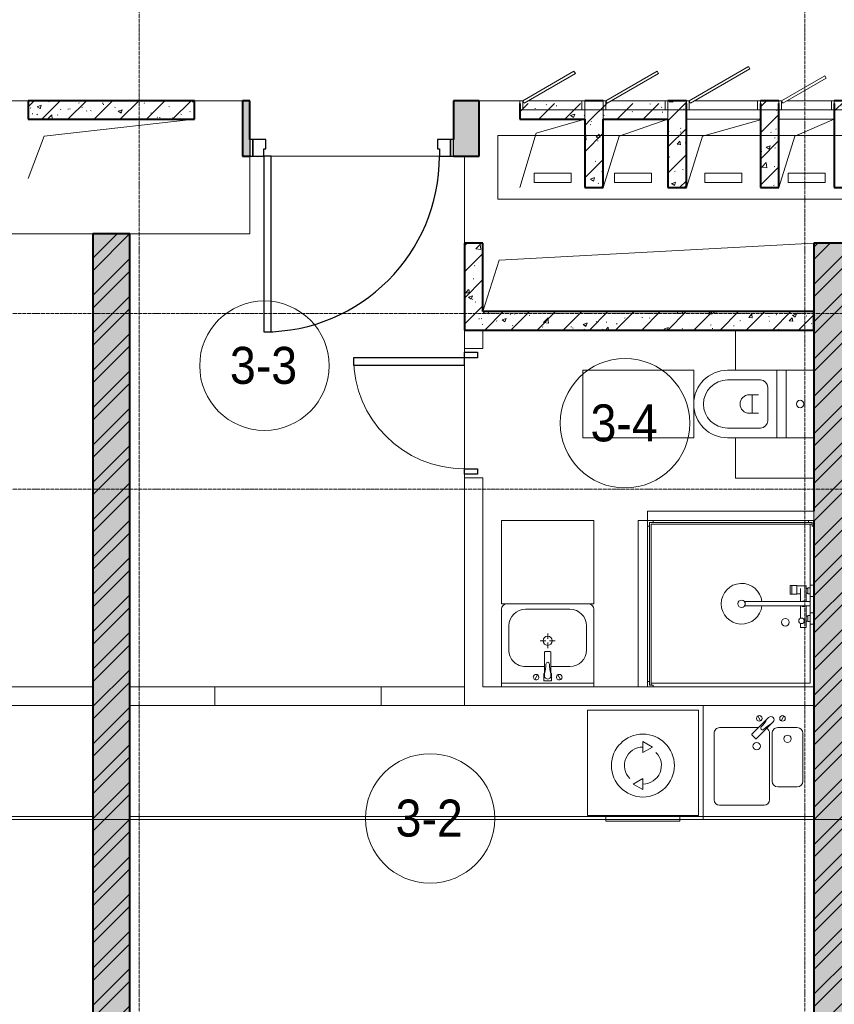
# Model space of a CAD drawing. Header units: millimetres. Extents: x 5617 to 113704, y 7718 to 156189.
# Tile 21 of 48: x 45529 to 49934, y 63914 to 69238. Entities that reach past the tile are written whole.
import ezdxf

# ---------------------------------------------------------------- set-up
doc = ezdxf.new("R2010")
doc.units = ezdxf.units.MM
doc.linetypes.add('ADSK_Линия сетки', pattern=[25, 20, -2.5, 0, -2.5])
doc.linetypes.add('Линия сетки', pattern=[25, 20, -2.5, 0, -2.5])
for name, color, linetype, lineweight in [('Двери', 7, 'Continuous', 18), ('Каркас несущий', 7, 'Continuous', 18), ('Каркас_Импост', 7, 'Continuous', 30), ('Марки помещений', 7, 'Continuous', 20), ('Мебель', 7, 'Continuous', 18), ('Монтажный зазор', 7, 'Continuous', 30), ('Опуск', 7, 'Continuous', 18), ('Оси', 7, 'Continuous', 9), ('Панель', 7, 'Continuous', 30), ('Перекрытия', 7, 'Continuous', 18), ('Сантехнические приборы', 7, 'Continuous', 18), ('Стены', 7, 'Continuous', 18), ('Стены разрез', 7, 'Continuous', 40), ('Стены штриховка', 7, 'Continuous', 40), ('Форма', 7, 'Continuous', 18), ('Формообразующий элемент-перекрытие', 7, 'Continuous', 18), ('Электрооборудование', 7, 'Continuous', 18)]:
    doc.layers.add(name, color=color, linetype=linetype, lineweight=lineweight)
doc.layers.add('Линии', color=7, linetype='Continuous', lineweight=9, true_color=0x00a600)
doc.styles.add('Arial_3', font='arial.ttf', dxfattribs={"width": 0.9, "height": 200})
pattern_1 = [(50, (0, 0), (218.62117, -19.1268), [22.86, -251.46]), (355, (0, 0), (-42.2919, 229.2684), [18.288, -201.168]), (100.451, (18.22, -1.6), (176.3311, 210.13963), [19.428, -213.708]), (46.184, (0, 60.96), (325.29495, -50.4516), [34.29, -377.19]), (96.636, (27.1, 56.76), (284.883, 296.9127), [29.142, -320.562]), (351.184, (0, 60.96), (284.8858, 296.9107), [27.432, -301.752]), (21, (30.48, 45.72), (181.93753, -122.7183), [22.86, -251.46]), (326, (30.48, 45.72), (74.1622, 221.0262), [18.288, -201.168]), (71.451, (45.64, 35.5), (256.10035, 98.30526), [19.428, -213.708]), (37.5, (0, 0), (3.70639, 101.465895), [3.353, -195.377, 3.353, -200.863, -201.93]), (37.5, (0, 0), (3.70639, 101.465895), [-402.946, 3.353, -198.577]), (7.5, (0, 0), (80.18358, 120.21653), [3.353, -113.081, 3.353, -190.805, -76.962]), (7.5, (0, 0), (80.18358, 120.21653), [-310.591, 3.353, -73.609]), (327.5, (-67.97, 0), (162.70865, -6.87497), [3.353, -72.847, 3.353, -234.391, -315.468]), (327.5, (-67.97, 0), (162.70865, -6.87497), [-313.944, 3.353, -312.115]), (317.5, (-98.45, 0), (177.75468, 30.51183), [3.353, -95.707, 3.353, -154.534, -224.028]), (317.5, (-98.45, 0), (177.75468, 30.51183), [-256.946, 3.353, -220.675])]
pattern_2 = [(45, (0, 0), (-70.71068, 70.71068), [])]
pattern_3 = [(45, (0, 0), (-101.02788, 101.02788), []), (45, (67.35, 0), (-101.02788, 101.02788), [])]

# ---------------------------------------------------------------- blocks, each defined once
blk = doc.blocks.new('MR_Зона обслуживания - MR_Зона обслуживания-2560112-МКСС_K1_L02_4_800_')
at = {"layer": 'Мебель', "color": 254, "lineweight": 9, "true_color": 0xcccccc}
for p, q in [((250, 0), (-250, 0)), ((-250, 0), (-250, -450)), ((250, -450), (250, 0)), ((-250, -450), (250, -450))]:
    blk.add_line(p, q, dxfattribs=at)
blk = doc.blocks.new('A_DOR_Door - Вн_3_Одинарная_700x2100-2780876-МКСС_K1_L02_4_800_')
at = {"layer": 'Двери', "color": 254, "lineweight": 30, "true_color": 0xcccccc}
for p, q in [((-330, 20), (-300, 20)), ((-330, -50), (-330, 20)), ((-300, 20), (-300, -50)), ((300, -50), (300, 20)), ((300, 20), (330, 20)), ((330, 20), (330, -50)), ((-300, -50), (-330, -50)), ((-300, -50), (-300, -650)), ((-260, -50), (-300, -50)), ((-300, -50), (-300, -650)), ((-260, -650), (-260, -50)), ((330, -50), (300, -50)), ((-300, -650), (-260, -650))]:
    blk.add_line(p, q, dxfattribs=at)
at = {"layer": 'Двери', "color": 254, "lineweight": 9, "true_color": 0xe5e5e5}
blk.add_arc((-300, -50), 600, 270, 0, dxfattribs=at)
blk = doc.blocks.new('MR_Зона обслуживания - MR_Зона обслуживания-2560103-МКСС_K1_L02_4_800_')
at = {"layer": 'Мебель', "color": 254, "lineweight": 9, "true_color": 0xcccccc}
for p, q in [((450, 0), (-450, 0)), ((-450, 0), (-450, -50)), ((450, -50), (450, 0)), ((-450, -50), (450, -50))]:
    blk.add_line(p, q, dxfattribs=at)
blk = doc.blocks.new('MR_Зона обслуживания - MR_Зона обслуживания-2560083-МКСС_K1_L02_4_800_')
at = {"layer": 'Мебель', "color": 254, "lineweight": 9, "true_color": 0xcccccc}
for p, q in [((182.5, 600), (-182.5, 600)), ((-182.5, 600), (-182.5, 0)), ((182.5, 0), (182.5, 600)), ((-182.5, 0), (182.5, 0))]:
    blk.add_line(p, q, dxfattribs=at)
blk = doc.blocks.new('MR_Зона обслуживания - MR_Зона обслуживания-V18-МКСС_K1_L02_4_800_')
at = {"layer": 'Мебель', "color": 254, "lineweight": 9, "true_color": 0xcccccc}
for p, q in [((108.75, 425), (-108.75, 425)), ((-108.75, 425), (-108.75, 0))]:
    blk.add_line(p, q, dxfattribs=at)
blk = doc.blocks.new('MR_Зона обслуживания - MR_Зона обслуживания-2560084-МКСС_K1_L02_4_800_')
at = {"layer": 'Мебель', "color": 254, "lineweight": 9, "true_color": 0xcccccc}
for p, q in [((108.75, 425), (-108.75, 425)), ((-108.75, 425), (-108.75, 0)), ((108.75, 0), (108.75, 425))]:
    blk.add_line(p, q, dxfattribs=at)
blk = doc.blocks.new('MR_Зона обслуживания - MR_Зона обслуживания-V19-МКСС_K1_L02_4_800_')
at = {"layer": 'Мебель', "color": 254, "lineweight": 9, "true_color": 0xcccccc}
for p, q in [((-300, 0), (300, 0)), ((300, 0), (300, 13.1))]:
    blk.add_line(p, q, dxfattribs=at)
blk = doc.blocks.new('101_Лючок доступа_Однопольный - ЛД_П_400х2100-3929087-МКСС_K1_L02_4_800_')
at = {"layer": 'Двери', "color": 254, "true_color": 0xcccccc}
for p, q in [((135.4, 235), (-185, 50)), ((-177.5, 37), (142.9, 222)), ((142.9, 222), (135.4, 235)), ((-185, 50), (-200, 50)), ((-185, 50), (-177.5, 37)), ((185, 50), (-155, 50)), ((200, -50), (-200, -50))]:
    blk.add_line(p, q, dxfattribs=at)
at = {"layer": 'Каркас_Импост', "color": 254, "lineweight": 18, "true_color": 0xcccccc}
for p, q in [((-200, 50), (-185, 50)), ((-200, 50), (-200, -50)), ((-200, 0), (-185, 0)), ((-185, 50), (-185, 0)), ((200, 50), (185, 50)), ((200, 50), (185, 50)), ((185, 50), (185, 35)), ((185, 50), (185, 0)), ((185, 0), (200, 0)), ((200, 50), (200, -50)), ((200, 35), (200, 50))]:
    blk.add_line(p, q, dxfattribs=at)
blk = doc.blocks.new('101_Лючок доступа_Однопольный - ЛД_П_300х2100-3928709-МКСС_K1_L02_4_800_')
at = {"layer": 'Двери', "color": 254, "true_color": 0xcccccc}
for p, q in [((98.8, 185), (-135, 50)), ((-127.5, 37), (106.3, 172)), ((106.3, 172), (98.8, 185)), ((-135, 50), (-150, 50)), ((-135, 50), (-127.5, 37)), ((135, 50), (-105, 50)), ((150, -50), (-150, -50))]:
    blk.add_line(p, q, dxfattribs=at)
at = {"layer": 'Каркас_Импост', "color": 254, "lineweight": 18, "true_color": 0xcccccc}
for p, q in [((-150, 50), (-135, 50)), ((-150, 50), (-150, -50)), ((-150, 0), (-135, 0)), ((-135, 50), (-135, 0)), ((150, 50), (135, 50)), ((150, 50), (135, 50)), ((135, 50), (135, 35)), ((135, 50), (135, 0)), ((135, 0), (150, 0)), ((150, 50), (150, -50)), ((150, 35), (150, 50))]:
    blk.add_line(p, q, dxfattribs=at)
blk = doc.blocks.new('101_Лючок доступа_Однопольный - ЛД_П_350х350_EI150-3928735-МКСС_K1_L02_4_800_')
at = {"layer": 'Двери', "color": 254, "true_color": 0xcccccc}
for p, q in [((117.1, 210), (-160, 50)), ((-152.5, 37), (124.6, 197)), ((124.6, 197), (117.1, 210)), ((-160, 50), (-175, 50)), ((-160, 50), (-152.5, 37)), ((160, 50), (-130, 50)), ((175, -50), (-175, -50))]:
    blk.add_line(p, q, dxfattribs=at)
at = {"layer": 'Каркас_Импост', "color": 254, "lineweight": 18, "true_color": 0xcccccc}
for p, q in [((-175, 50), (-160, 50)), ((-175, 50), (-175, -50)), ((-175, 0), (-160, 0)), ((-160, 50), (-160, 0)), ((175, 50), (160, 50)), ((175, 50), (160, 50)), ((160, 50), (160, 35)), ((160, 50), (160, 0)), ((160, 0), (175, 0)), ((175, 50), (175, -50)), ((175, 35), (175, 50))]:
    blk.add_line(p, q, dxfattribs=at)
blk = doc.blocks.new('101_Дверь_Однопольная - _НЧ_Мет_900х2100_Квартира_Л-3602911-МКСС_K1_L02_4_800_')
at = {"layer": 'Каркас_Импост', "color": 254, "true_color": 0xcccccc}
for p, q in [((-475, 150), (-535, 150)), ((-535, 150), (-535, 60)), ((-475, 110), (-475, 150)), ((-465, 110), (-475, 110)), ((-465, 60), (-465, 110)), ((475, 110), (465, 110)), ((465, 110), (465, 60)), ((535, 150), (475, 150)), ((475, 150), (475, 110)), ((535, 60), (535, 150)), ((-535, 60), (-465, 60)), ((465, 60), (535, 60))]:
    blk.add_line(p, q, dxfattribs=at)
at = {"layer": 'Монтажный зазор', "color": 254, "true_color": 0xcccccc}
for p, q in [((-535, 150), (-550, 150)), ((-550, 150), (-550, 60)), ((-535, 60), (-535, 150)), ((550, 150), (535, 150)), ((535, 150), (535, 60)), ((550, 60), (550, 150)), ((-550, 60), (-535, 60)), ((535, 60), (550, 60))]:
    blk.add_line(p, q, dxfattribs=at)
at = {"layer": 'Панель', "color": 254, "true_color": 0xcccccc}
for p, q in [((475, 1100), (435, 1100)), ((435, 1100), (435, 150)), ((475, 150), (475, 1100)), ((435, 150), (475, 150))]:
    blk.add_line(p, q, dxfattribs=at)
blk.add_arc((475, 150), 950, 90, 180, dxfattribs=at)
blk = doc.blocks.new('ПР - 400_100_Оп650-900-3958320-МКСС_K1_L02_4_800_')
at = {"layer": 'Каркас несущий', "color": 254, "true_color": 0xffcccc}
blk.add_line((-1100, 0), (850, 0), dxfattribs=at)
blk.add_line((-1100, 0), (850, 0), dxfattribs=at)
blk = doc.blocks.new('MR_Тумба-Умывальник с зеркалом - Тумба-умывальник_500-2560111-МКСС_K1_L02_4_800_')
at = {"layer": 'Сантехнические приборы', "color": 253, "true_color": 0xaaaaaa}
for p, q in [((-250, 0), (-250, -420)), ((250, 0), (-250, 0)), ((250, -420), (250, 0)), ((-250, -20), (250, -20)), ((-69.7, -39.8), (-55.6, -66.3)), ((20, -33.1), (-20, -33.1)), ((-20, -33.1), (-20, -73.1)), ((20, -73.1), (20, -33.1)), ((69.7, -39.8), (55.6, -66.3)), ((-20, -73.1), (-17, -73.1)), ((-17, -60), (-17, -73.1)), ((-17, -73.1), (-17, -187.9)), ((17, -73.1), (17, -60)), ((17, -187.9), (17, -73.1)), ((17, -73.1), (20, -73.1)), ((-17, -110), (-120, -110)), ((120, -110), (17, -110)), ((-210, -200), (-210, -330)), ((-14, -190.9), (14, -190.9)), ((0, -210), (0, -240)), ((210, -330), (210, -200)), ((-10, -250), (-40, -250)), ((0, -290), (0, -260)), ((40, -250), (10, -250)), ((-120, -420), (120, -420)), ((-220, -450), (220, -450))]:
    blk.add_line(p, q, dxfattribs=at)
for centre, radius, start, end in [((-62.7, -53.1), 15, 360, 180), ((-62.7, -53.1), 15, 180, 360), ((0, -60), 17, 360, 180), ((62.7, -53.1), 15, 360, 180), ((62.7, -53.1), 15, 180, 360), ((-217.6, -129.9), 208.5, 1.5946, 15.8177), ((217.6, -129.9), 208.5, 164.1823, 178.4054), ((-120, -200), 90, 90, 180), ((0, -124.1), 9.19, 180, 360), ((120, -200), 90, 360, 90), ((-14, -187.9), 3, 180, 270), ((-14, -187.9), 3, 195, 255), ((14, -187.9), 3, 270, 0), ((14, -187.9), 3, 285, 345), ((0, -250), 25, 0, 180), ((0, -250), 25, 180, 0), ((-120, -330), 90, 180, 270), ((120, -330), 90, 270, 360), ((-220, -420), 30, 180, 270), ((220, -420), 30, 270, 360)]:
    blk.add_arc(centre, radius, start, end, dxfattribs=at)
blk = doc.blocks.new('MR_Душевой поддон - Санузел с душем_900х900-2498930-МКСС_K1_L02_4_800_')
at = {"layer": 'Сантехнические приборы', "color": 253, "true_color": 0xaaaaaa}
for p, q in [((-70, 0), (-100, 0)), ((-100, 0), (-100, -30)), ((-70, -10), (-70, 0)), ((310, 0), (250.2, 0)), ((250.2, 0), (250.2, -20)), ((310, -20), (310, 0)), ((459.8, 0), (400, 0)), ((400, 0), (400, -20)), ((459.8, -20), (459.8, 0)), ((-100, -30), (-100, -870)), ((-100, -30), (-90, -30)), ((-90, -30), (-90, -10)), ((-90, -10), (-70, -10)), ((-80, -10), (-90, -10)), ((-90, -10), (-90, -890)), ((-80, -880), (-80, -10)), ((250.2, -20), (-80, -20)), ((250.2, 0), (-70, 0)), ((250.2, -20), (310, -20)), ((266.7, -42), (253.8, -42)), ((253.8, -42), (253.8, -92.5)), ((296, -20), (264, -20)), ((264, -20), (264, -34)), ((264, -34), (296, -34)), ((293.6, -34), (266.7, -34)), ((266.7, -34), (266.7, -42)), ((338.7, -42), (266.7, -42)), ((266.7, -42), (293.6, -42)), ((293.6, -42), (293.6, -34)), ((296, -34), (296, -20)), ((400, 0), (310, 0)), ((338.7, -20), (310, -20)), ((361.3, -20), (338.7, -20)), ((338.7, -20), (338.7, -375.1)), ((400, -20), (361.3, -20)), ((361.3, -375.1), (361.3, -20)), ((479.1, -42), (361.3, -42)), ((400, -20), (459.8, -20)), ((446, -20), (414, -20)), ((414, -20), (414, -34)), ((414, -34), (446, -34)), ((443.3, -34), (416.4, -34)), ((416.4, -34), (416.4, -42)), ((416.4, -42), (443.3, -42)), ((443.3, -42), (443.3, -34)), ((446, -34), (446, -20)), ((800, 0), (459.8, 0)), ((780, -20), (459.8, -20)), ((479.1, -73.7), (479.1, -42)), ((780, -880), (780, -20)), ((800, -870), (800, 0)), ((298.9, -92.5), (251.9, -92.5)), ((251.9, -92.5), (251.9, -120)), ((253.8, -92.5), (296.6, -92.5)), ((266.7, -73.7), (338.7, -73.7)), ((296.6, -92.5), (296.6, -73.7)), ((298.9, -120), (298.9, -92.5)), ((361.3, -73.7), (428.7, -73.7)), ((455.7, -73.7), (479.1, -73.7)), ((251.9, -120), (298.9, -120)), ((298.9, -120), (251.9, -120)), ((251.9, -120), (251.9, -129.1)), ((251.9, -129.1), (298.9, -129.1)), ((298.9, -129.1), (298.9, -120)), ((-100, -870), (-100, -900)), ((-90, -870), (-100, -870)), ((-100, -900), (-70, -900)), ((-90, -890), (-90, -870)), ((-70, -890), (-90, -890)), ((-90, -890), (790, -890)), ((790, -880), (-80, -880)), ((-70, -900), (-70, -890)), ((-70, -900), (770, -900)), ((790, -890), (770, -890)), ((770, -890), (770, -900)), ((770, -900), (800, -900)), ((800, -870), (790, -870)), ((790, -870), (790, -890)), ((790, -890), (790, -880)), ((800, -900), (800, -870))]:
    blk.add_line(p, q, dxfattribs=at)
for centre, radius, start, end in [((350, -56.1), 15.5, 137.0093, 222.9907), ((350, -56.1), 15.5, 317.0093, 42.9907), ((442.2, -67.2), 15, 334.0483, 205.9517), ((442.2, -67.2), 15, 0, 180), ((442.2, -67.2), 15, 180, 360), ((450, -155.2), 20.9, 0, 180), ((450, -155.2), 20.9, 180, 0), ((350, -391.5), 110, 95.916, 84.084), ((350, -391.5), 20, 0, 180), ((350, -391.5), 20, 55.4667, 124.5333), ((350, -391.5), 20, 180, 360)]:
    blk.add_arc(centre, radius, start, end, dxfattribs=at)
blk = doc.blocks.new('MR_Унитаз напольный - Санузел с ванной-2560082-МКСС_K1_L02_4_800_')
at = {"layer": 'Сантехнические приборы', "color": 253, "true_color": 0xaaaaaa}
for p, q in [((-182.5, 0), (-182.5, 267.5)), ((-130, 267.5), (-130, 90)), ((130, 90), (130, 267.5)), ((182.5, 267.5), (182.5, 0)), ((-50, 150), (-50, 100)), ((-50, 135), (50, 135)), ((50, 100), (50, 150)), ((182.5, 0), (-182.5, 0)), ((-182.5, -50), (-182.5, 0)), ((-182.5, 0), (182.5, 0)), ((-90, 50), (90, 50)), ((182.5, 0), (182.5, -50)), ((-182.5, -50), (182.5, -50)), ((-182.5, -200), (-182.5, -50)), ((182.5, -50), (-182.5, -50)), ((182.5, -50), (182.5, -200)), ((182.5, -200), (-182.5, -200))]:
    blk.add_line(p, q, dxfattribs=at)
for centre, radius, start, end in [((0, 267.5), 182.5, 0, 180), ((0, 267.5), 130, 360, 180), ((0, 150), 50, 360, 180), ((-90, 90), 40, 180, 270), ((90, 90), 40, 270, 360), ((0, -125), 20, 360, 180), ((0, -125), 20, 180, 360)]:
    blk.add_arc(centre, radius, start, end, dxfattribs=at)
blk = doc.blocks.new('MR_Мойка - Кухонная мойка-2560094-МКСС_K1_L02_4_800_')
at = {"layer": 'Сантехнические приборы', "color": 253, "true_color": 0xaaaaaa}
for p, q in [((-300, -50), (-300, 550)), ((-300, 550), (300, 550)), ((-300, -50), (-300, 550)), ((300, 550), (300, -50)), ((-30, 490), (210, 490)), ((-60, 100), (-60, 460)), ((240, 460), (240, 100)), ((-210, 390), (-104, 390)), ((-240, 100), (-240, 360)), ((-74, 360), (-74, 100)), ((-69.8, 48.2), (11.4, 129.4)), ((15.7, 129.4), (35.5, 109.6)), ((-104, 70), (-210, 70)), ((35.5, 105.4), (-45.7, 24.2)), ((210, 70), (0.1, 70)), ((-136.7, 6.7), (-122.6, 33.3)), ((-79, 39), (-69.8, 48.2)), ((-45.7, 24.2), (-55, 14.9)), ((2.7, 6.7), (-11.4, 33.3)), ((300, -50), (-300, -50))]:
    blk.add_line(p, q, dxfattribs=at)
for centre, radius, start, end in [((-30, 460), 30, 90, 180), ((210, 460), 30, 0, 90), ((-210, 360), 30, 90, 180), ((-104, 360), 30, 0, 90), ((10, 170), 20, 0, 180), ((10, 170), 20, 180, 0), ((-157, 130), 20, 0, 180), ((-157, 130), 20, 180, 0), ((13.5, 127.3), 3, 45, 135), ((13.5, 127.3), 3, 45, 135), ((33.3, 107.5), 3, 315, 45), ((33.3, 107.5), 3, 315, 45), ((-210, 100), 30, 180, 270), ((-104, 100), 30, 270, 0), ((-171.5, 230.2), 208.5, 299.1823, 313.4054), ((-30, 100), 30, 180, 241.4489), ((136.3, -77.5), 208.5, 136.5946, 150.8177), ((-21.7, 72.3), 9.19, 315, 135), ((210, 100), 30, 270, 0), ((-129.7, 20), 15, 0, 180), ((-129.7, 20), 15, 180, 0), ((-67, 26.9), 17, 135, 315), ((-4.3, 20), 15, 0, 180), ((-4.3, 20), 15, 180, 0)]:
    blk.add_arc(centre, radius, start, end, dxfattribs=at)
blk = doc.blocks.new('MR_Стиральная машина - Стиральная машина_600-2560097-МКСС_K1_L02_4_800_')
at = {"layer": 'Электрооборудование', "color": 253, "true_color": 0xaaaaaa}
for p, q in [((-200, 600), (200, 600)), ((-200, 570), (-200, 600)), ((200, 600), (200, 570)), ((-300, 570), (300, 570)), ((-300, 0), (-300, 570)), ((300, 570), (300, 0)), ((0, 430), (52, 400)), ((0, 370), (0, 430)), ((52, 400), (0, 370)), ((-52, 200), (0, 230)), ((0, 230), (0, 170)), ((0, 170), (-52, 200)), ((300, 0), (-300, 0))]:
    blk.add_line(p, q, dxfattribs=at)
for radius, start, end in [(170, 0, 180), (100, 90, 225), (100, 270, 45), (170, 180, 0)]:
    blk.add_arc((0, 300), radius, start, end, dxfattribs=at)
blk = doc.blocks.new('135_SLK_K1_AR_rvt-1-МКСС_K1_L02_4_800_')
at = {"layer": 'Стены разрез', "lineweight": 9, "true_color": 0xcccccc}
h = blk.add_hatch(dxfattribs=at)
h.set_pattern_fill('FP_1', color=254, style=0, pattern_type=2)
h.set_pattern_definition(pattern_1)
h.paths.add_polyline_path([(28150, 68700), (29050, 68700), (29050, 68800), (28150, 68800)])
h = blk.add_hatch(dxfattribs=at)
h.set_pattern_fill('FP_2', color=254, style=0, pattern_type=2)
h.set_pattern_definition(pattern_2)
h.paths.add_polyline_path([(28150, 68700), (29050, 68700), (29050, 68800), (28150, 68800)])
at = {"layer": 'Стены разрез', "lineweight": 18, "true_color": 0xe0e0e0}
h = blk.add_hatch(color=254, dxfattribs=at)
h.paths.add_polyline_path([(30590, 68500), (30590, 68800), (30450, 68800), (30450, 68500)])
h.paths.add_polyline_path([(29350, 68500), (29350, 68800), (29310, 68800), (29310, 68500)])
at = {"layer": 'Стены разрез', "lineweight": 9, "true_color": 0xcccccc}
h = blk.add_hatch(dxfattribs=at)
h.set_pattern_fill('FP_1', color=254, style=0, pattern_type=2)
h.set_pattern_definition(pattern_1)
h.paths.add_polyline_path([(33650, 68700), (33650, 68800), (32510, 68800), (32510, 68700), (33003.8, 68700)])
h.paths.add_polyline_path([(31559.6, 68700), (31710, 68700), (31710, 68800), (31610, 68800), (31610, 68785), (31260, 68785), (31260, 68800), (31160, 68800), (31160, 68785), (30810, 68785), (30810, 68700), (31463.9, 68700)])
h.paths.add_polyline_path([(32210, 68700), (32210, 68800), (32110, 68800), (32110, 68700), (32125, 68700)])
h = blk.add_hatch(dxfattribs=at)
h.set_pattern_fill('FP_2', color=254, style=0, pattern_type=2)
h.set_pattern_definition(pattern_2)
h.paths.add_polyline_path([(33650, 68700), (33650, 68800), (32510, 68800), (32510, 68700), (33003.8, 68700)])
h.paths.add_polyline_path([(31559.6, 68700), (31710, 68700), (31710, 68800), (31610, 68800), (31610, 68785), (31260, 68785), (31260, 68800), (31160, 68800), (31160, 68785), (30810, 68785), (30810, 68700), (31463.9, 68700)])
h.paths.add_polyline_path([(32210, 68700), (32210, 68800), (32110, 68800), (32110, 68700), (32125, 68700)])
h = blk.add_hatch(dxfattribs=at)
h.set_pattern_fill('FP_1', color=254, style=0, pattern_type=2)
h.set_pattern_definition(pattern_1)
h.paths.add_polyline_path([(31260, 68330), (31260, 68700), (31160, 68700), (31160, 68330)])
h = blk.add_hatch(dxfattribs=at)
h.set_pattern_fill('FP_2', color=254, style=0, pattern_type=2)
h.set_pattern_definition(pattern_2)
h.paths.add_polyline_path([(31260, 68330), (31260, 68700), (31160, 68700), (31160, 68330)])
h = blk.add_hatch(dxfattribs=at)
h.set_pattern_fill('FP_1', color=254, style=0, pattern_type=2)
h.set_pattern_definition(pattern_1)
h.paths.add_polyline_path([(31710, 68330), (31710, 68700), (31610, 68700), (31610, 68330)])
h = blk.add_hatch(dxfattribs=at)
h.set_pattern_fill('FP_2', color=254, style=0, pattern_type=2)
h.set_pattern_definition(pattern_2)
h.paths.add_polyline_path([(31710, 68330), (31710, 68700), (31610, 68700), (31610, 68330)])
h = blk.add_hatch(dxfattribs=at)
h.set_pattern_fill('FP_1', color=254, style=0, pattern_type=2)
h.set_pattern_definition(pattern_1)
h.paths.add_polyline_path([(32210, 68330), (32210, 68700), (32110, 68700), (32110, 68330)])
h = blk.add_hatch(dxfattribs=at)
h.set_pattern_fill('FP_2', color=254, style=0, pattern_type=2)
h.set_pattern_definition(pattern_2)
h.paths.add_polyline_path([(32210, 68330), (32210, 68700), (32110, 68700), (32110, 68330)])
h = blk.add_hatch(dxfattribs=at)
h.set_pattern_fill('FP_1', color=254, style=0, pattern_type=2)
h.set_pattern_definition(pattern_1)
h.paths.add_polyline_path([(28700, 60600), (28700, 68080), (28500, 68080), (28500, 60600)])
h = blk.add_hatch(dxfattribs=at)
h.set_pattern_fill('FP_3', color=254, style=0, pattern_type=2)
h.set_pattern_definition(pattern_3)
h.paths.add_polyline_path([(28700, 60600), (28700, 68080), (28500, 68080), (28500, 60600)])
h = blk.add_hatch(dxfattribs=at)
h.set_pattern_fill('FP_1', color=254, style=0, pattern_type=2)
h.set_pattern_definition(pattern_1)
h.paths.add_polyline_path([(30610, 67560), (30610, 68030), (30510, 68030), (30510, 67560)])
h = blk.add_hatch(dxfattribs=at)
h.set_pattern_fill('FP_2', color=254, style=0, pattern_type=2)
h.set_pattern_definition(pattern_2)
h.paths.add_polyline_path([(30610, 67560), (30610, 68030), (30510, 68030), (30510, 67560)])
h = blk.add_hatch(dxfattribs=at)
h.set_pattern_fill('FP_1', color=254, style=0, pattern_type=2)
h.set_pattern_definition(pattern_1)
h.paths.add_polyline_path([(32400, 60600), (32600, 60600), (32600, 68030), (32400, 68030), (32400, 61112.8)])
h = blk.add_hatch(dxfattribs=at)
h.set_pattern_fill('FP_3', color=254, style=0, pattern_type=2)
h.set_pattern_definition(pattern_3)
h.paths.add_polyline_path([(32400, 60600), (32600, 60600), (32600, 68030), (32400, 68030), (32400, 61112.8)])
h = blk.add_hatch(dxfattribs=at)
h.set_pattern_fill('FP_1', color=254, style=0, pattern_type=2)
h.set_pattern_definition(pattern_1)
h.paths.add_polyline_path([(32233.8, 67560), (32400, 67560), (32400, 67660), (30610, 67660), (30610, 67560), (31848.9, 67560)])
h = blk.add_hatch(dxfattribs=at)
h.set_pattern_fill('FP_2', color=254, style=0, pattern_type=2)
h.set_pattern_definition(pattern_2)
h.paths.add_polyline_path([(32233.8, 67560), (32400, 67560), (32400, 67660), (30610, 67660), (30610, 67560), (31848.9, 67560)])
at = {"color": 254, "lineweight": 18, "true_color": 0xcccccc}
for p, q in [((28237.1, 68607.8), (29050, 68700)), ((30897.1, 68624.9), (31160, 68700)), ((31347.1, 68607.8), (31610, 68700)), ((31797.1, 68607.8), (32110, 68697.1)), ((32297.1, 68607.8), (32510, 68700)), ((28150, 68380), (28237.1, 68607.8)), ((30810, 68330), (30897.1, 68624.9)), ((31260, 68330), (31347.1, 68607.8)), ((31710, 68330), (31797.1, 68607.8)), ((32210, 68330), (32297.1, 68607.8)), ((30697.1, 67937.8), (32400, 68030)), ((30610, 67660), (30697.1, 67937.8))]:
    blk.add_line(p, q, dxfattribs=at)
at = {"layer": 'Перекрытия', "color": 254, "true_color": 0xcccccc}
for p, q in [((27850, 68800), (28150, 68800)), ((29050, 68800), (29310, 68800)), ((30590, 68800), (30810, 68800)), ((29350, 68500), (29350, 68080)), ((29465, 68500), (30375, 68500)), ((30375, 68500), (29465, 68500)), ((30510, 68030), (30510, 68500)), ((28500, 68080), (27850, 68080)), ((29350, 68080), (28700, 68080)), ((30510, 67460), (30510, 67440)), ((30510, 67440), (30510, 67460)), ((30510, 67370), (30510, 66810)), ((30510, 66810), (30510, 67370)), ((30510, 66780), (30510, 66760)), ((30510, 66760), (30510, 66780))]:
    blk.add_line(p, q, dxfattribs=at)
at = {"layer": 'Стены', "color": 254, "true_color": 0xcccccc}
for p, q in [((32110, 68700), (31710, 68700)), ((32510, 68700), (32210, 68700)), ((30510, 67460), (30510, 67560)), ((30610, 67560), (30610, 67460)), ((30510, 67460), (30610, 67460)), ((30510, 65530), (30510, 66760)), ((30610, 66760), (30510, 66760)), ((30610, 66760), (30610, 65630)), ((27900, 65630), (28500, 65630)), ((28700, 65630), (29160, 65630)), ((29160, 65630), (30060, 65630)), ((29160, 65530), (29160, 65630)), ((30060, 65630), (30510, 65630)), ((30060, 65630), (30060, 65530)), ((30510, 65630), (30510, 65530)), ((30610, 65630), (31450, 65630)), ((31500, 65630), (32400, 65630)), ((28500, 65530), (27900, 65530)), ((29160, 65530), (28700, 65530)), ((30060, 65530), (29160, 65530)), ((30510, 65530), (30060, 65530)), ((30510, 65530), (30610, 65530)), ((32400, 65530), (30610, 65530))]:
    blk.add_line(p, q, dxfattribs=at)
at = {"layer": 'Стены разрез', "color": 254, "true_color": 0xcccccc}
for p, q in [((29050, 68800), (28150, 68800)), ((28150, 68800), (28150, 68700)), ((29050, 68700), (29050, 68800)), ((29350, 68800), (29310, 68800)), ((29310, 68800), (29310, 68500)), ((29350, 68590), (29350, 68800)), ((30590, 68800), (30450, 68800)), ((30450, 68800), (30450, 68590)), ((30590, 68500), (30590, 68800)), ((31260, 68800), (31160, 68800)), ((31710, 68800), (31610, 68800)), ((32210, 68800), (32110, 68800)), ((33650, 68800), (32510, 68800)), ((30810, 68785), (30810, 68700)), ((31710, 68700), (31710, 68785)), ((32110, 68785), (32110, 68700)), ((32210, 68700), (32210, 68785)), ((32510, 68785), (32510, 68700)), ((28150, 68700), (29050, 68700)), ((30810, 68700), (31160, 68700)), ((31160, 68700), (31160, 68330)), ((31260, 68700), (31610, 68700)), ((31260, 68330), (31260, 68700)), ((31610, 68700), (31610, 68330)), ((31710, 68330), (31710, 68700)), ((32110, 68700), (32110, 68330)), ((32210, 68330), (32210, 68700)), ((32510, 68700), (32510, 68330)), ((29310, 68500), (29350, 68500)), ((30450, 68500), (30590, 68500)), ((31160, 68330), (31260, 68330)), ((31610, 68330), (31710, 68330)), ((32110, 68330), (32210, 68330)), ((32510, 68330), (32610, 68330)), ((28500, 68080), (28500, 60600)), ((28700, 68080), (28500, 68080)), ((28700, 60600), (28700, 68080)), ((30510, 68030), (30510, 67560)), ((30610, 68030), (30510, 68030)), ((30610, 67660), (30610, 68030)), ((32400, 68030), (32400, 67660)), ((32600, 68030), (32400, 68030)), ((32400, 67660), (30610, 67660)), ((30510, 67560), (30610, 67560)), ((30610, 67560), (32400, 67560)), ((32400, 67560), (32400, 66580)), ((32400, 66530), (32400, 60600))]:
    blk.add_line(p, q, dxfattribs=at)
at = {"layer": 'Стены штриховка', "color": 254, "true_color": 0xcccccc}
for p, q in [((32400, 67660), (32400, 67560)), ((32400, 67560), (32400, 67660))]:
    blk.add_line(p, q, dxfattribs=at)
at = {"layer": 'Двери', "color": 254, "lineweight": 18, "true_color": 0xcccccc}
for name, p in [('101_Лючок доступа_Однопольный - ЛД_П_350х350_EI150-3928735-МКСС_K1_L02_4_800_', (30985, 68750)), ('101_Лючок доступа_Однопольный - ЛД_П_350х350_EI150-3928735-МКСС_K1_L02_4_800_', (31435, 68750)), ('101_Лючок доступа_Однопольный - ЛД_П_400х2100-3929087-МКСС_K1_L02_4_800_', (31910, 68750)), ('101_Лючок доступа_Однопольный - ЛД_П_300х2100-3928709-МКСС_K1_L02_4_800_', (32360, 68750))]:
    blk.add_blockref(name, p, dxfattribs=at)
for name, p, rotation in [('101_Дверь_Однопольная - _НЧ_Мет_900х2100_Квартира_Л-3602911-МКСС_K1_L02_4_800_', (29900, 68650), 180), ('A_DOR_Door - Вн_3_Одинарная_700x2100-2780876-МКСС_K1_L02_4_800_', (30560, 67110), 270)]:
    blk.add_blockref(name, p, dxfattribs=dict(at, rotation=rotation))
at = {"layer": 'Каркас несущий', "color": 254, "lineweight": 18, "true_color": 0xcccccc}
blk.add_blockref('ПР - 400_100_Оп650-900-3958320-МКСС_K1_L02_4_800_', (31910, 68750), dxfattribs=at)
at = {"layer": 'Мебель', "color": 254, "lineweight": 18, "true_color": 0xcccccc}
for name, p, rotation in [('MR_Зона обслуживания - MR_Зона обслуживания-V18-МКСС_K1_L02_4_800_', (32400, 67451.2), 90.00000000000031), ('MR_Зона обслуживания - MR_Зона обслуживания-2560083-МКСС_K1_L02_4_800_', (31750, 67160), 90.00000000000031), ('MR_Зона обслуживания - MR_Зона обслуживания-2560084-МКСС_K1_L02_4_800_', (32400, 66868.7), 90.00000000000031), ('MR_Зона обслуживания - MR_Зона обслуживания-2560103-МКСС_K1_L02_4_800_', (31950, 66530), 180), ('MR_Зона обслуживания - MR_Зона обслуживания-2560112-МКСС_K1_L02_4_800_', (30960, 66080), 180), ('MR_Зона обслуживания - MR_Зона обслуживания-2560103-МКСС_K1_L02_4_800_', (31500, 66080), 269.9999999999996), ('MR_Зона обслуживания - MR_Зона обслуживания-V19-МКСС_K1_L02_4_800_', (32100, 64930), 180)]:
    blk.add_blockref(name, p, dxfattribs=dict(at, rotation=rotation))
at = {"layer": 'Сантехнические приборы', "color": 253, "lineweight": 18, "true_color": 0xaaaaaa}
for name, p, rotation in [('MR_Унитаз напольный - Санузел с ванной-2560082-МКСС_K1_L02_4_800_', (32200, 67160), 90.00000000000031), ('MR_Душевой поддон - Санузел с душем_900х900-2498930-МКСС_K1_L02_4_800_', (32400, 66430), 269.9999999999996), ('MR_Тумба-Умывальник с зеркалом - Тумба-умывальник_500-2560111-МКСС_K1_L02_4_800_', (30960, 65630), 180), ('MR_Мойка - Кухонная мойка-2560094-МКСС_K1_L02_4_800_', (32100, 65480), 180)]:
    blk.add_blockref(name, p, dxfattribs=dict(at, rotation=rotation))
at = {"layer": 'Электрооборудование', "color": 253, "lineweight": 18, "true_color": 0xaaaaaa, "rotation": 180}
blk.add_blockref('MR_Стиральная машина - Стиральная машина_600-2560097-МКСС_K1_L02_4_800_', (31475, 65505), dxfattribs=at)
blk = doc.blocks.new('135_SLK_K1_AR_FCD_rvt-1-МКСС_K1_L02_4_800_')
at = {"layer": 'Форма', "color": 254, "lineweight": 9, "true_color": 0xcccccc}
blk.add_line((38700, 64912.5), (23450, 64912.5), dxfattribs=at)
at = {"layer": 'Форма', "color": 254, "lineweight": 5, "true_color": 0xcccccc}
for p, q in [((28500, 64930), (26454.5, 64930)), ((31800, 64930), (28700, 64930))]:
    blk.add_line(p, q, dxfattribs=at)
at = {"layer": 'Формообразующий элемент-перекрытие', "color": 254, "lineweight": 5, "true_color": 0xcccccc}
for p, q in [((26454.5, 64930), (28500, 64930)), ((28700, 64930), (31800, 64930))]:
    blk.add_line(p, q, dxfattribs=at)
blk = doc.blocks.new('050_Марка_Помещение - Номер-620969-МКСС_K1_L02_4_800_')
at = {"layer": 'Марки помещений'}
blk.add_circle((0, 0), 3.5, dxfattribs=at)

msp = doc.modelspace()

# ---------------------------------------------------------------- linework, layer by layer
at = {"layer": 'Линии', "color": 0, "lineweight": 18}
for p, q in [((48114.1, 68612), (50211, 68612)), ((48114.1, 68267), (48114.1, 68612)), ((50211, 68267), (48114.1, 68267))]:
    msp.add_line(p, q, dxfattribs=at)
at = {"layer": 'Опуск'}
for p, q in [((48310.8, 68408), (48510.8, 68408)), ((48310.8, 68358), (48310.8, 68408)), ((48510.8, 68408), (48510.8, 68358)), ((48745.8, 68408), (48945.8, 68408)), ((48745.8, 68358), (48745.8, 68408)), ((48945.8, 68408), (48945.8, 68358)), ((49234.1, 68408), (49434.1, 68408)), ((49234.1, 68358), (49234.1, 68408)), ((49434.1, 68408), (49434.1, 68358)), ((49684.1, 68408), (49884.1, 68408)), ((49684.1, 68358), (49684.1, 68408)), ((49884.1, 68408), (49884.1, 68358)), ((48510.8, 68358), (48310.8, 68358)), ((48945.8, 68358), (48745.8, 68358)), ((49434.1, 68358), (49234.1, 68358)), ((49884.1, 68358), (49684.1, 68358))]:
    msp.add_line(p, q, dxfattribs=at)
at = {"layer": 'Оси', "linetype": 'Линия сетки'}
for p, q in [((46174.1, 54163.6), (46174.1, 82700)), ((49774.1, 54163.6), (49774.1, 82700))]:
    msp.add_line(p, q, dxfattribs=at)
at = {"layer": 'Оси', "linetype": 'ADSK_Линия сетки'}
for p, q in [((80704.2, 67650), (26311.9, 67650)), ((80704.2, 66700), (26311.9, 66700))]:
    msp.add_line(p, q, dxfattribs=at)

# ---------------------------------------------------------------- block references
at = {"lineweight": 5}
for name in ['135_SLK_K1_AR_FCD_rvt-1-МКСС_K1_L02_4_800_', '135_SLK_K1_AR_rvt-1-МКСС_K1_L02_4_800_']:
    msp.add_blockref(name, (17424.1, 0), dxfattribs=at)
at = {"layer": 'Марки помещений', "xscale": 99.99999999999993, "yscale": 99.99999999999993, "zscale": 99.99999999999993}
for p in [(46852.1, 67367.4), (48802.4, 67056.3), (47748.2, 64919.2)]:
    msp.add_blockref('050_Марка_Помещение - Номер-620969-МКСС_K1_L02_4_800_', p, dxfattribs=at)

# ---------------------------------------------------------------- texts
at = {"layer": 'Марки помещений', "lineweight": 9, "char_height": 200, "width": 447.342, "attachment_point": 1, "style": 'Arial_3'}
for s, insert in [('3-3', (46665.6, 67469.1)), ('3-4', (48615.8, 67158)), ('3-2', (47561.7, 65021))]:
    msp.add_mtext(s, dxfattribs=dict(at, insert=insert))

doc.saveas('drawing.dxf')
